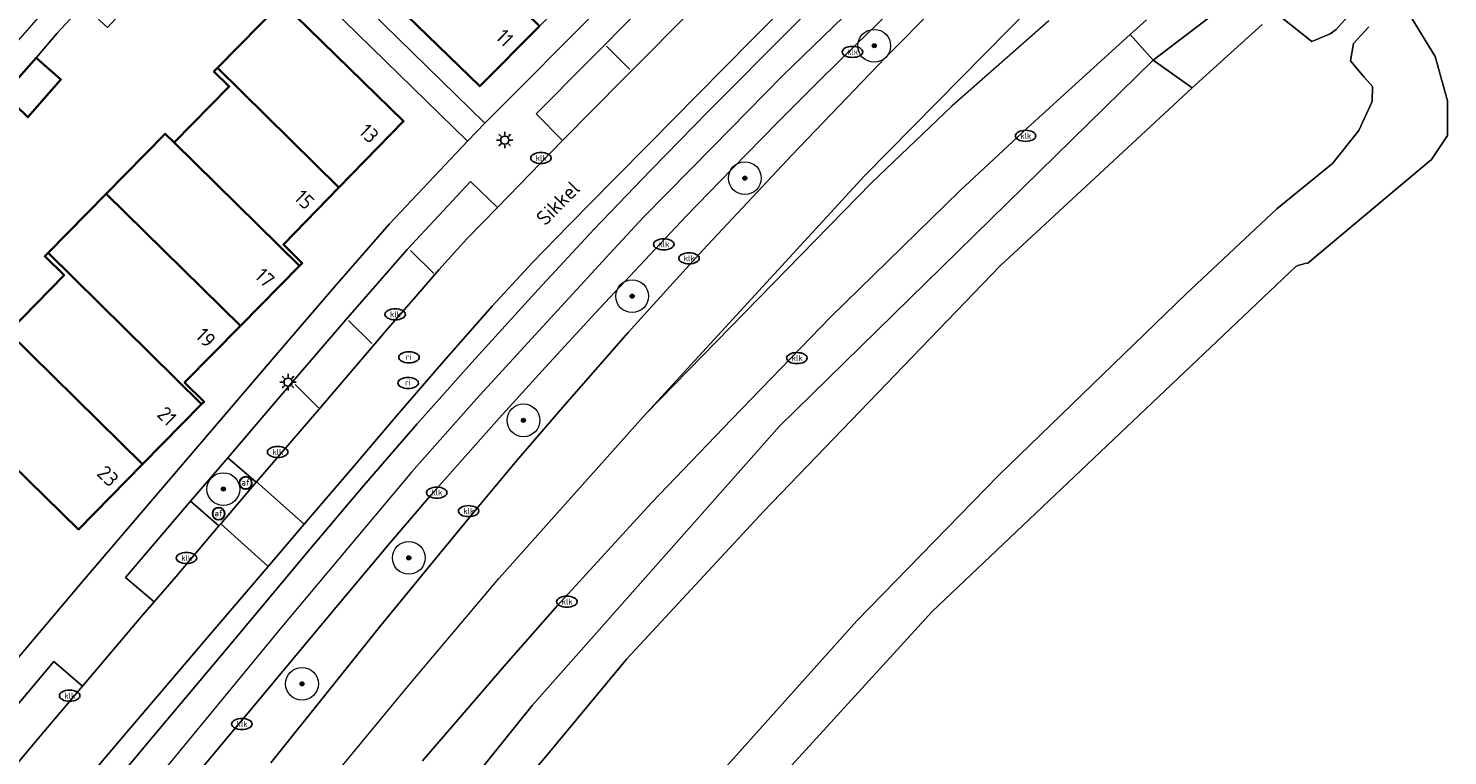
# Model space of a CAD drawing. Header units: metres. Extents: x 103671 to 105190, y 427150 to 429171.
# Tile 211 of 256: x 104249 to 104336, y 428185 to 428229. Entities that reach past the tile are written whole.
import ezdxf
from ezdxf.enums import TextEntityAlignment as Align

# ---------------------------------------------------------------- set-up
doc = ezdxf.new("R2010")
doc.units = ezdxf.units.M
for name, color, linetype, lineweight in [('B-WE-GR-BEPLANTING_CULTUUR_HEESTERS-GV', 253, 'Continuous', 18), ('B-WE-GR-BOOM-S', 253, 'Continuous', 25), ('B-WE-GR-GROENVOORZIENING-GV', 253, 'Continuous', 18), ('B-WE-IE-MEUBILAIR-S', 253, 'Continuous', 25), ('B-WE-OG-BEBOUWING-GV', 253, 'Continuous', 35), ('B-WE-OG-BEBOUWING-T18', 7, 'Continuous', 18), ('B-WE-OG-TERREIN_ERF-GV', 253, 'Continuous', 18), ('B-WE-OG-TERREIN_OEVER-GV', 253, 'Continuous', 18), ('B-WE-OG-TERREIN_ONBEGROEID_ZAND-GV', 253, 'Continuous', 18), ('B-WE-OG-TOPOGRAFIE-T18', 7, 'Continuous', 18), ('B-WE-OG-WATER_SLOOT-GV', 253, 'Continuous', 18), ('B-WE-OG-WEG-GV', 253, 'Continuous', 18), ('B-WE-VH-GESLOTENVERHARDING_ASFALT-GV', 253, 'Continuous', 18), ('B-WE-VH-OPENVERHARDING-GV', 253, 'Continuous', 18), ('B-WE-VW-MARKERING_PICTOGRAM-G', 253, 'Continuous', 18)]:
    doc.layers.add(name, color=color, linetype=linetype, lineweight=lineweight)
doc.styles.add('NLCS-ISO', font='NLCS-ISO.ttf')
doc.styles.add('NLCS-ISO-M500-T18', font='NLCS-ISO.ttf', dxfattribs={"height": 0.9})

# ---------------------------------------------------------------- blocks, each defined once
blk = doc.blocks.new('SIE-MEUBILAIR_PAAL_LICHTMAST-SO')
for points in [[(-0.62, 0), (-1, 0)], [(-0.71, 0.71), (-0.44, 0.44)], [(0, 1), (0, 0.62)], [(0.44, 0.44), (0.71, 0.71)], [(1, 0), (0.62, 0)], [(-0.71, -0.71), (-0.44, -0.44)], [(0, -0.62), (0, -1)], [(0.44, -0.44), (0.71, -0.71)]]:
    blk.add_lwpolyline(points)
blk.add_circle((0, 0), 0.5)
blk = doc.blocks.new('SIE-MEUBILAIR_PAAL_AFSLUITPAAL-SO')
blk.add_circle((0, 0), 0.75)
at = {"style": 'NLCS-ISO'}
blk.add_text('af', height=0.75, dxfattribs=at).set_placement((0, 0.05), align=Align.MIDDLE_CENTER)
blk = doc.blocks.new('SIE-MEUBILAIR_PUT_KOLK-SO')
blk.add_ellipse((0, 0), major_axis=(1.25, 0), ratio=0.54)
at = {"style": 'NLCS-ISO'}
blk.add_text('klk', height=0.75, dxfattribs=at).set_placement((0.03, 0), align=Align.MIDDLE_CENTER)
blk = doc.blocks.new('SIE-MEUBILAIR_PUT_RIOOLPUT-SO')
blk.add_ellipse((0, 0), major_axis=(1.25, 0), ratio=0.54)
at = {"style": 'NLCS-ISO'}
blk.add_text('ri', height=0.75, dxfattribs=at).set_placement((-0.04, 0.07), align=Align.MIDDLE_CENTER)
blk = doc.blocks.new('SGR-BOOM_GBKN-SO')
at = {"linetype": 'ByBlock', "lineweight": 18}
h = blk.add_hatch(color=0, dxfattribs=at)
h.dxf.hatch_style = 1
edge = h.paths.add_edge_path()
edge.add_arc((0, 0), 0.25, 0, 360)
at = {"color": 0, "linetype": 'ByBlock', "lineweight": 18}
for radius in [2, 0.25]:
    blk.add_circle((0, 0), radius, dxfattribs=at)
at = {"color": 0, "linetype": 'ByBlock', "lineweight": 18, "style": 'NLCS-ISO'}
blk.add_attdef('SOORT', (2.5, 0), '', height=1.5, dxfattribs=at)

msp = doc.modelspace()

# ---------------------------------------------------------------- linework, layer by layer
at = {"layer": 'B-WE-GR-BEPLANTING_CULTUUR_HEESTERS-GV', "flags": 128}
for points in [[(104295.921, 428231.525), (104293.107, 428228.698), (104289.751, 428225.303), (104286.838, 428222.357), (104284.63, 428220.13), (104281.887, 428217.354), (104279.684, 428215.081), (104277.213, 428212.406), (104274.245, 428209.042), (104271.424, 428205.767), (104268.569, 428202.416), (104265.74, 428199.111), (104263.554, 428196.542), (104260.423, 428192.882), (104254.798, 428186.278), (104246.957, 428177.052)], [(104253.278, 428182.274), (104256.495, 428186.117), (104260.986, 428191.477), (104266.139, 428197.64), (104269.358, 428201.455), (104272.631, 428205.232), (104275.97, 428208.971), (104280.03, 428213.427), (104283.429, 428217.085), (104286.9, 428220.7), (104290.401, 428224.276), (104291.34, 428225.225), (104294.637, 428228.553), (104298.16, 428232.102)]]:
    msp.add_lwpolyline(points, dxfattribs=at)
msp.add_lwpolyline([(104258.817, 428200.51), (104260.546, 428199.005), (104260.652, 428199.129), (104262.819, 428201.683), (104261.08, 428203.159)], close=True, dxfattribs=at)
at = {"layer": 'B-WE-GR-GROENVOORZIENING-GV', "flags": 128}
for points in [[(104263.704, 428184.55), (104267.316, 428189.055), (104270.405, 428192.923), (104273.545, 428196.749), (104276.285, 428200.077), (104278.727, 428202.99), (104281.646, 428206.397), (104285.505, 428210.795), (104287.86, 428213.388), (104290.076, 428215.832), (104295.492, 428221.616), (104301.217, 428227.566), (104304.282, 428230.675)], [(104301.417, 428230.304), (104298.708, 428227.67), (104296.802, 428225.779), (104294.656, 428223.634), (104291.85, 428220.795), (104289.047, 428217.889), (104286.521, 428215.219), (104283.507, 428211.974), (104280.465, 428208.692), (104277.653, 428205.586), (104274.771, 428202.353), (104273.482, 428200.88), (104270.947, 428197.928), (104267.802, 428194.169), (104265.244, 428191.104), (104262.633, 428187.979), (104261.031, 428186.06), (104258.506, 428183.034)]]:
    msp.add_lwpolyline(points, dxfattribs=at)
at = {"layer": 'B-WE-OG-BEBOUWING-GV', "flags": 128}
for points in [[(104280.097, 428229.488), (104271.818, 428237.575), (104268.188, 428233.858), (104276.46, 428225.825)], [(104260.453, 428226.942), (104267.868, 428219.645), (104271.812, 428223.684), (104264.378, 428230.931)], [(104247.446, 428225.332), (104248.879, 428223.933), (104250.9, 428226.23), (104249.399, 428227.551)], [(104267.868, 428219.645), (104260.453, 428226.942), (104260.235, 428226.721), (104261.171, 428225.8), (104257.815, 428222.389), (104265.457, 428214.866), (104265.63, 428215.041), (104264.479, 428216.174)], [(104253.667, 428219.266), (104261.857, 428211.208), (104265.457, 428214.866), (104257.815, 428222.389), (104257.269, 428222.926)], [(104253.667, 428219.266), (104250.119, 428215.66), (104259.489, 428206.431), (104259.639, 428206.583), (104258.453, 428207.75), (104261.857, 428211.208)], [(104247.697, 428210.834), (104255.887, 428202.775), (104259.489, 428206.431), (104250.119, 428215.66), (104249.917, 428215.454), (104251.099, 428214.292)], [(104255.887, 428202.775), (104247.697, 428210.834), (104243.749, 428206.822), (104251.966, 428198.794)]]:
    msp.add_lwpolyline(points, close=True, dxfattribs=at)
at = {"layer": 'B-WE-OG-TERREIN_ERF-GV', "flags": 128}
for points in [[(104283.135, 428249.161), (104283.294, 428249.323), (104283.049, 428249.562), (104286.717, 428253.317), (104291.153, 428257.859), (104299.84, 428249.374), (104295.297, 428244.799), (104291.509, 428240.982), (104287.706, 428237.152), (104283.902, 428233.32), (104280.097, 428229.488), (104276.46, 428225.825), (104268.188, 428233.858), (104271.818, 428237.575), (104272.293, 428238.061), (104269.852, 428240.446), (104273.281, 428243.956), (104275.722, 428241.571), (104279.364, 428245.3)], [(104243.749, 428206.822), (104247.697, 428210.834), (104251.099, 428214.292), (104249.917, 428215.454), (104250.119, 428215.66), (104253.667, 428219.266), (104257.269, 428222.926), (104257.815, 428222.389), (104261.171, 428225.8), (104260.235, 428226.721), (104260.453, 428226.942), (104264.378, 428230.931), (104271.812, 428223.684), (104267.868, 428219.645), (104264.479, 428216.174), (104265.63, 428215.041), (104265.457, 428214.866), (104261.857, 428211.208), (104258.453, 428207.75), (104259.639, 428206.583), (104259.489, 428206.431), (104255.887, 428202.775), (104251.966, 428198.794)]]:
    msp.add_lwpolyline(points, close=True, dxfattribs=at)
for points in [[(104260.887, 428239.092), (104276.777, 428223.562), (104284.048, 428230.868)], [(104244.38, 428186.378), (104252.227, 428195.61), (104263.789, 428209.151), (104267.586, 428213.585), (104270.959, 428217.431), (104275.718, 428222.473), (104259.824, 428237.986), (104258.803, 428237.956), (104257.053, 428236.08), (104256.249, 428235.122), (104257.726, 428233.773), (104255.688, 428231.541), (104253.74, 428229.408), (104252.252, 428230.767), (104250.674, 428229.058), (104249.399, 428227.551), (104250.9, 428226.23), (104248.879, 428223.933)]]:
    msp.add_lwpolyline(points, dxfattribs=at)
at = {"layer": 'B-WE-OG-TERREIN_OEVER-GV', "flags": 128}
for points in [[(104325.219, 428233.273), (104317.55, 428227.408), (104319.933, 428225.727), (104324.201, 428229.594)], [(104281.566, 428169.172), (104304.063, 428193.78), (104319.465, 428208.386), (104326.26, 428214.83), (104326.433, 428214.903), (104326.613, 428214.961), (104326.797, 428215.003), (104326.984, 428215.028), (104334.524, 428221.363), (104335.513, 428222.826), (104335.513, 428224.93), (104334.749, 428227.64), (104333.311, 428229.989)], [(104325.367, 428230.04), (104327.228, 428228.542), (104328.343, 428229.02), (104328.707, 428229.287), (104329.706, 428230.391)], [(104330.705, 428229.444), (104329.776, 428228.423), (104329.592, 428227.37), (104330.414, 428226.383), (104330.923, 428225.805), (104330.905, 428224.889), (104330.095, 428223.12), (104328.499, 428221.114), (104325.093, 428218.336), (104319.553, 428213.161), (104308.112, 428202.08), (104299.462, 428193.214), (104280.232, 428171.75)]]:
    msp.add_lwpolyline(points, dxfattribs=at)
msp.add_lwpolyline([(104272.421, 428179.048), (104274.198, 428177.516), (104280.608, 428185.085), (104285.428, 428190.906), (104293.781, 428199.88), (104308.209, 428214.871), (104314.267, 428220.485), (104319.933, 428225.727), (104317.55, 428227.408), (104294.747, 428205.091), (104279.664, 428188.051)], close=True, dxfattribs=at)
at = {"layer": 'B-WE-OG-TERREIN_ONBEGROEID_ZAND-GV', "flags": 128}
for points in [[(104317.146, 428229.878), (104316.152, 428228.981), (104317.55, 428227.408), (104325.219, 428233.273)], [(104333.311, 428229.989), (104334.749, 428227.64), (104335.513, 428224.93), (104335.513, 428222.826), (104334.524, 428221.363), (104326.984, 428215.028), (104326.797, 428215.003), (104326.613, 428214.961), (104326.433, 428214.903), (104326.26, 428214.83), (104319.465, 428208.386), (104304.063, 428193.78), (104281.566, 428169.172)]]:
    msp.add_lwpolyline(points, dxfattribs=at)
at = {"layer": 'B-WE-OG-WATER_SLOOT-GV', "flags": 128}
for points in [[(104329.706, 428230.391), (104328.707, 428229.287), (104328.343, 428229.02), (104327.228, 428228.542), (104325.367, 428230.04)], [(104324.201, 428229.594), (104319.933, 428225.727), (104314.267, 428220.485), (104308.209, 428214.871), (104293.781, 428199.88), (104285.428, 428190.906), (104280.608, 428185.085), (104274.198, 428177.516)], [(104280.232, 428171.75), (104299.462, 428193.214), (104308.112, 428202.08), (104319.553, 428213.161), (104325.093, 428218.336), (104328.499, 428221.114), (104330.095, 428223.12), (104330.905, 428224.889), (104330.923, 428225.805), (104330.414, 428226.383), (104329.592, 428227.37), (104329.776, 428228.423), (104330.705, 428229.444)]]:
    msp.add_lwpolyline(points, dxfattribs=at)
at = {"layer": 'B-WE-OG-WEG-GV', "flags": 128}
msp.add_lwpolyline([(104272.421, 428179.048), (104279.664, 428188.051), (104294.747, 428205.091), (104317.55, 428227.408), (104316.152, 428228.981), (104313.251, 428226.363), (104309.865, 428223.268), (104305.76, 428219.44), (104297.869, 428211.731), (104291.827, 428205.493), (104286.936, 428200.423), (104281.208, 428194.15), (104278.069, 428190.596), (104272.955, 428184.683)], dxfattribs=at)
at = {"layer": 'B-WE-VH-GESLOTENVERHARDING_ASFALT-GV', "flags": 128}
for points in [[(104298.16, 428232.102), (104294.637, 428228.553), (104291.34, 428225.225), (104290.401, 428224.276), (104286.9, 428220.7), (104283.429, 428217.085), (104280.03, 428213.427), (104275.97, 428208.971), (104272.631, 428205.232), (104269.358, 428201.455), (104266.139, 428197.64), (104260.986, 428191.477), (104256.495, 428186.117), (104253.278, 428182.274)], [(104304.282, 428230.675), (104301.217, 428227.566), (104295.492, 428221.616), (104290.076, 428215.832), (104287.86, 428213.388), (104285.505, 428210.795), (104281.646, 428206.397), (104278.727, 428202.99), (104276.285, 428200.077), (104273.545, 428196.749), (104270.405, 428192.923), (104267.316, 428189.055), (104263.704, 428184.55)], [(104258.506, 428183.034), (104261.031, 428186.06), (104262.633, 428187.979), (104265.244, 428191.104), (104267.802, 428194.169), (104270.947, 428197.928), (104273.482, 428200.88), (104274.771, 428202.353), (104277.653, 428205.586), (104280.465, 428208.692), (104283.507, 428211.974), (104286.521, 428215.219), (104289.047, 428217.889), (104291.85, 428220.795), (104294.656, 428223.634), (104296.802, 428225.779), (104298.708, 428227.67), (104301.417, 428230.304)], [(104272.955, 428184.683), (104278.069, 428190.596), (104281.208, 428194.15), (104286.936, 428200.423), (104291.827, 428205.493), (104297.869, 428211.731), (104305.76, 428219.44), (104309.865, 428223.268), (104313.251, 428226.363), (104316.152, 428228.981), (104317.146, 428229.878)]]:
    msp.add_lwpolyline(points, dxfattribs=at)
at = {"layer": 'B-WE-VH-OPENVERHARDING-GV', "flags": 128}
for points in [[(104247.446, 428225.332), (104249.399, 428227.551), (104250.674, 428229.058), (104252.252, 428230.767), (104254.256, 428232.939), (104256.249, 428235.122), (104257.053, 428236.08), (104258.803, 428237.956), (104259.824, 428237.986), (104275.718, 428222.473), (104276.777, 428223.562), (104260.887, 428239.092), (104260.829, 428240.192), (104262.949, 428242.211), (104264.995, 428244.343), (104267.041, 428246.476), (104270.512, 428249.922), (104269.837, 428251.421), (104258.988, 428240.406), (104250.238, 428230.858), (104243.385, 428223.05)], [(104246.853, 428186.45), (104250.479, 428190.741), (104252.223, 428189.232), (104253.344, 428190.559), (104255.907, 428193.584), (104256.594, 428194.382), (104254.834, 428195.859), (104258.817, 428200.51), (104261.08, 428203.159), (104264.934, 428207.674), (104268.275, 428211.566), (104272.025, 428215.873), (104275.892, 428220.023), (104277.54, 428218.428), (104281.515, 428222.523), (104279.905, 428224.141), (104292.405, 428236.75)], [(104289.799, 428230.87), (104285.243, 428226.297), (104281.515, 428222.523), (104277.54, 428218.428), (104275.679, 428216.512), (104273.968, 428214.618), (104272.553, 428212.991), (104270.89, 428211.091), (104266.519, 428205.972), (104262.833, 428201.699), (104265.74, 428199.111), (104268.569, 428202.416), (104271.424, 428205.767), (104274.245, 428209.042), (104277.213, 428212.406), (104279.684, 428215.081), (104281.887, 428217.354), (104284.63, 428220.13), (104286.838, 428222.357), (104289.751, 428225.303), (104293.107, 428228.698), (104295.921, 428231.525)], [(104284.048, 428230.868), (104276.777, 428223.562), (104275.718, 428222.473), (104270.959, 428217.431), (104267.586, 428213.585), (104263.789, 428209.151), (104252.227, 428195.61), (104244.38, 428186.378)], [(104246.957, 428177.052), (104254.798, 428186.278), (104260.423, 428192.882), (104263.554, 428196.542), (104260.652, 428199.129), (104260.546, 428199.005), (104257.907, 428195.907), (104256.594, 428194.382), (104255.907, 428193.584), (104253.344, 428190.559), (104252.223, 428189.232), (104249.417, 428185.919), (104247.005, 428183.078)]]:
    msp.add_lwpolyline(points, dxfattribs=at)
for points in [[(104292.405, 428236.75), (104279.905, 428224.141), (104281.515, 428222.523), (104285.243, 428226.297), (104289.799, 428230.87), (104294.763, 428235.895), (104298.239, 428239.357), (104300.856, 428241.953), (104302.31, 428243.323), (104300.709, 428244.962), (104296.602, 428240.946)], [(104275.892, 428220.023), (104272.025, 428215.873), (104268.275, 428211.566), (104264.934, 428207.674), (104261.08, 428203.159), (104262.819, 428201.683), (104262.833, 428201.699), (104266.519, 428205.972), (104270.89, 428211.091), (104272.553, 428212.991), (104273.968, 428214.618), (104275.679, 428216.512), (104277.54, 428218.428)], [(104262.833, 428201.699), (104262.819, 428201.683), (104260.652, 428199.129), (104263.554, 428196.542), (104265.74, 428199.111)], [(104257.907, 428195.907), (104260.546, 428199.005), (104258.817, 428200.51), (104254.834, 428195.859), (104256.594, 428194.382)], [(104249.417, 428185.919), (104252.223, 428189.232), (104250.479, 428190.741), (104246.853, 428186.45), (104243.012, 428181.924), (104244.743, 428180.419), (104247.005, 428183.078)]]:
    msp.add_lwpolyline(points, close=True, dxfattribs=at)
at = {"layer": 'B-WE-VW-MARKERING_PICTOGRAM-G', "flags": 128}
for points in [[(104299.26, 428230.639), (104294.949, 428226.473)], [(104299.943, 428220.36), (104310.228, 428230.791)], [(104311.181, 428229.811), (104305.26, 428224.604)], [(104284.19, 428228.257), (104285.611, 428226.846)], [(104294.949, 428226.473), (104290.679, 428222.133)], [(104305.26, 428224.604), (104300.365, 428219.934)], [(104290.679, 428222.133), (104286.446, 428217.831)], [(104286.612, 428205.87), (104299.943, 428220.36)], [(104300.365, 428219.934), (104286.612, 428205.87)], [(104286.446, 428217.831), (104284.403, 428215.613)], [(104272.232, 428215.805), (104273.653, 428214.394)], [(104284.403, 428215.613), (104282.36, 428213.396)], [(104282.36, 428213.396), (104280.316, 428211.179)], [(104268.443, 428211.538), (104269.864, 428210.127)], [(104280.316, 428211.179), (104276.25, 428206.766)], [(104265.194, 428207.629), (104266.614, 428206.217)], [(104276.25, 428206.766), (104272.299, 428202.278)], [(104277.629, 428195.809), (104286.612, 428205.87)], [(104272.299, 428202.278), (104268.386, 428197.628)], [(104268.386, 428197.628), (104264.474, 428192.978)], [(104272.157, 428189.326), (104277.629, 428195.809)], [(104264.474, 428192.978), (104256.843, 428183.687)], [(104265.221, 428180.915), (104272.157, 428189.326)]]:
    msp.add_lwpolyline(points, dxfattribs=at)

# ---------------------------------------------------------------- block references
at = {"layer": 'B-WE-GR-BOOM-S', "xscale": 0.5, "yscale": 0.5, "zscale": 0.5}
for p in [(104300.528, 428228.292), (104292.635, 428220.217), (104285.756, 428213.019), (104279.124, 428205.447), (104260.816, 428201.253), (104272.128, 428197.059), (104265.613, 428189.378)]:
    msp.add_blockref('SGR-BOOM_GBKN-SO', p, dxfattribs=at)
at = {"layer": 'B-WE-IE-MEUBILAIR-S', "xscale": 0.5, "yscale": 0.5, "zscale": 0.5}
for name, p in [('SIE-MEUBILAIR_PUT_KOLK-SO', (104299.2, 428227.916)), ('SIE-MEUBILAIR_PAAL_LICHTMAST-SO', (104277.985, 428222.536)), ('SIE-MEUBILAIR_PUT_KOLK-SO', (104309.763, 428222.797)), ('SIE-MEUBILAIR_PUT_KOLK-SO', (104280.19, 428221.445)), ('SIE-MEUBILAIR_PUT_KOLK-SO', (104287.686, 428216.179)), ('SIE-MEUBILAIR_PUT_KOLK-SO', (104289.231, 428215.329)), ('SIE-MEUBILAIR_PUT_KOLK-SO', (104271.301, 428211.911)), ('SIE-MEUBILAIR_PUT_RIOOLPUT-SO', (104272.14, 428209.289)), ('SIE-MEUBILAIR_PUT_KOLK-SO', (104295.812, 428209.243)), ('SIE-MEUBILAIR_PAAL_LICHTMAST-SO', (104264.765, 428207.776)), ('SIE-MEUBILAIR_PUT_RIOOLPUT-SO', (104272.089, 428207.721)), ('SIE-MEUBILAIR_PUT_KOLK-SO', (104264.129, 428203.515)), ('SIE-MEUBILAIR_PAAL_AFSLUITPAAL-SO', (104262.175, 428201.641)), ('SIE-MEUBILAIR_PAAL_AFSLUITPAAL-SO', (104262.179, 428201.623)), ('SIE-MEUBILAIR_PUT_KOLK-SO', (104273.834, 428201.04)), ('SIE-MEUBILAIR_PUT_KOLK-SO', (104275.778, 428199.911)), ('SIE-MEUBILAIR_PAAL_AFSLUITPAAL-SO', (104260.524, 428199.763)), ('SIE-MEUBILAIR_PAAL_AFSLUITPAAL-SO', (104260.528, 428199.745)), ('SIE-MEUBILAIR_PUT_KOLK-SO', (104258.565, 428197.05)), ('SIE-MEUBILAIR_PUT_KOLK-SO', (104281.776, 428194.392)), ('SIE-MEUBILAIR_PUT_KOLK-SO', (104251.436, 428188.651)), ('SIE-MEUBILAIR_PUT_KOLK-SO', (104261.943, 428186.924))]:
    msp.add_blockref(name, p, dxfattribs=at)

# ---------------------------------------------------------------- texts
at = {"layer": 'B-WE-OG-BEBOUWING-T18', "style": 'NLCS-ISO-M500-T18'}
for s, rotation, p in [('11', 315.2, (104277.978, 428228.773)), ('13', 315.7, (104269.699, 428222.952)), ('15', 315.7, (104265.755, 428218.913)), ('17', 315.5, (104263.341, 428214.142)), ('19', 315.5, (104259.741, 428210.484)), ('21', 315.4, (104257.373, 428205.708)), ('23', 315.4, (104253.771, 428202.052))]:
    msp.add_text(s, height=0.9, rotation=rotation, dxfattribs=at).set_placement(p, align=Align.MIDDLE)
at = {"layer": 'B-WE-OG-TOPOGRAFIE-T18', "style": 'NLCS-ISO-M500-T18'}
msp.add_text('Sikkel', height=0.9, rotation=45.7, dxfattribs=at).set_placement((104281.235, 428218.7), align=Align.MIDDLE)

doc.saveas('drawing.dxf')
